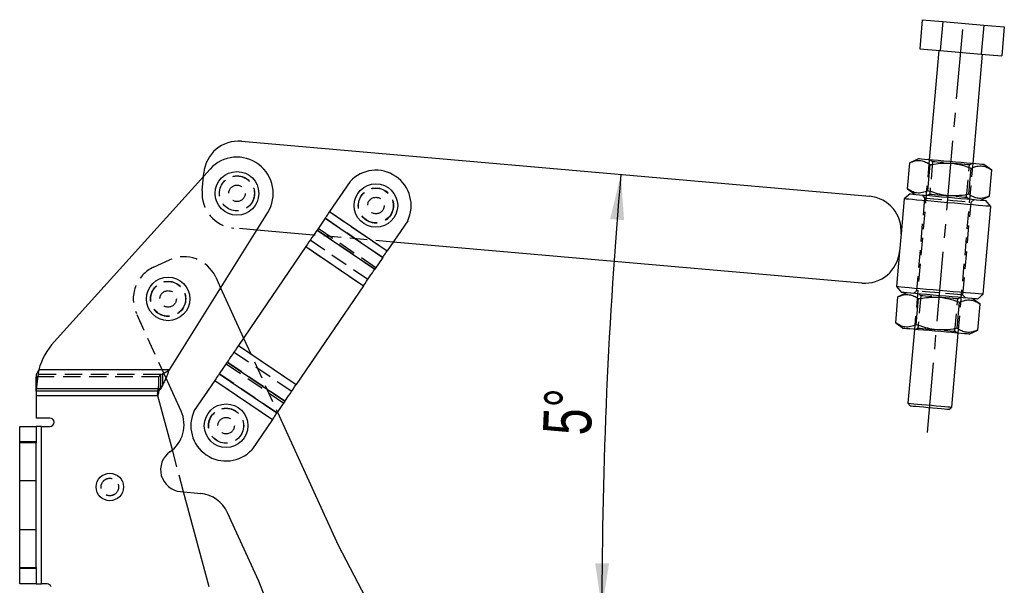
# Model space of a CAD drawing. Extents: x 29 to 415, y 5 to 292.
# Tile 18 of 25: x 324 to 396, y 57 to 98. Entities that reach past the tile are written whole.
import ezdxf

# ---------------------------------------------------------------- set-up
doc = ezdxf.new("R2010")
doc.units = 0
doc.linetypes.add('CENTERX2', pattern=[20.32, 12.7, -2.54, 2.54, -2.54])
doc.linetypes.add('HIDDEN', pattern=[1.905, 1.27, -0.635])
doc.layers.get('0').update_dxf_attribs({"linetype": 'CONTINUOUS'})
doc.styles.add('SLDTEXTSTYLE0', font='TXT', dxfattribs={"width": 0.75})
doc.dimstyles.new('SLDDIMSTYLE6', dxfattribs={"dimtxt": 3.5, "dimasz": 3.302, "dimexe": 0, "dimexo": 0.0625, "dimgap": 0.875, "dimtad": 1, "dimdec": 4, "dimlfac": 2.5, "dimzin": 12, "dimtxsty": 'SLDTEXTSTYLE0', "dimsah": 1, "dimcen": 0.09, "dimazin": 3, "dimtfac": 1, "dimtofl": 0, "dimtmove": 0, "dimatfit": 3, "dimtolj": 1, "dimtzin": 12})

# ---------------------------------------------------------------- blocks, each defined once
blk = doc.blocks.new('_D_15')
at = {"color": 218, "linetype": 'CONTINUOUS'}
blk.add_line((337.466, 55.531), (367.186, 55.531), dxfattribs=at)
blk.add_arc((729.072, 55.531), 362.886, 175, 180, dxfattribs=at)
for points in [[(367.567, 87.159), (366.788, 83.91), (367.8, 83.826)], [(366.186, 55.531), (366.709, 58.831), (365.693, 58.835)]]:
    blk.add_solid(points, dxfattribs=at)
at = {"color": 218, "linetype": 'CONTINUOUS', "insert": (361.877, 68.266, 0.04), "char_height": 3.5, "attachment_point": 1, "rotation": 87.4447, "style": 'SLDTEXTSTYLE0'}
blk.add_mtext('5°', dxfattribs=at)

msp = doc.modelspace()

# ---------------------------------------------------------------- linework, layer by layer
at = {"color": 7, "linetype": 'CONTINUOUS'}
for p, q in [((389.52222, 98.43286), (389.337452, 96.320927)), ((389.52222, 98.43286), (391.017617, 98.302027)), ((391.017617, 98.302027), (390.832849, 96.190095)), ((391.017617, 98.302027), (394.008417, 98.040366)), ((394.008417, 98.040366), (393.823643, 95.928433)), ((394.008417, 98.040366), (395.503814, 97.909537)), ((395.503814, 97.909537), (395.31904, 95.797604)), ((389.337452, 96.320927), (390.832849, 96.190095)), ((390.734334, 96.198714), (390.037091, 88.229155)), ((390.832849, 96.190095), (393.823643, 95.928433)), ((393.224914, 87.950259), (393.922157, 95.919815)), ((393.823643, 95.928433), (395.31904, 95.797604)), ((339.928841, 89.576507), (385.674103, 85.574314)), ((389.240135, 88.298881), (388.609899, 88.004997)), ((337.636902, 87.549758), (326.275102, 74.960267)), ((388.443901, 86.107632), (388.609899, 88.004997)), ((389.939298, 85.9768), (390.105297, 87.874168)), ((392.930098, 85.715142), (393.096097, 87.612507)), ((394.591494, 87.481677), (394.02187, 87.880534)), ((337.155115, 87.015912), (337.17713, 87.267548)), ((394.425495, 85.58431), (394.591494, 87.481677)), ((347.834878, 86.642957), (346.343793, 84.451273)), ((388.443901, 86.107632), (389.01353, 85.708776)), ((388.206614, 85.377842), (387.983061, 82.822603)), ((388.639952, 85.741457), (388.206614, 85.377842)), ((393.795265, 85.290429), (394.425495, 85.58431)), ((393.974651, 78.448757), (394.532449, 84.824404)), ((394.532449, 84.824404), (394.168837, 85.257745)), ((334.676304, 72.926867), (341.835505, 84.381828)), ((346.014683, 83.967531), (345.432655, 83.112031)), ((346.014683, 83.967531), (350.214811, 81.110024)), ((346.343793, 84.451273), (350.543921, 81.59377)), ((352.035004, 83.78545), (350.543921, 81.59377)), ((345.181394, 82.742712), (341.037656, 83.105239)), ((345.432655, 83.112031), (349.632783, 80.254526)), ((387.983061, 82.822603), (387.872369, 81.557438)), ((344.609882, 81.902668), (339.713704, 74.705984)), ((344.609882, 81.902668), (348.810008, 79.045164)), ((385.120661, 79.248477), (350.980419, 82.23536)), ((350.214811, 81.110024), (349.632783, 80.254526)), ((387.872369, 81.557438), (387.648816, 79.002197)), ((348.810008, 79.045164), (343.913831, 71.848479)), ((387.648816, 79.002197), (388.012434, 78.568856)), ((338.405529, 78.893749), (340.076414, 75.239116)), ((387.589778, 76.344924), (387.755771, 78.242291)), ((388.386007, 78.536174), (387.755771, 78.242291)), ((393.541314, 78.085142), (393.974651, 78.448757)), ((389.085175, 76.214093), (389.251174, 78.111461)), ((392.075969, 75.952433), (392.241968, 77.849799)), ((393.737365, 77.718969), (393.167741, 78.117825)), ((393.571366, 75.821602), (393.737365, 77.718969)), ((387.589778, 76.344924), (388.159402, 75.946067)), ((388.956357, 75.876343), (388.485713, 70.496891)), ((391.673536, 70.217992), (392.144181, 75.597444)), ((392.941137, 75.52772), (393.571366, 75.821602)), ((339.713704, 74.705984), (343.913831, 71.848479)), ((338.89093, 73.496622), (338.308902, 72.641122)), ((338.89093, 73.496622), (343.091057, 70.639117)), ((324.976651, 72.580457), (324.976651, 71.541226)), ((334.676304, 72.926867), (325.154629, 72.926867)), ((338.308902, 72.641122), (342.509029, 69.783617)), ((324.966377, 71.37977), (324.966377, 72.419001)), ((334.038206, 71.541226), (334.167043, 71.762687)), ((335.524824, 69.92279), (334.430921, 72.315422)), ((337.979792, 72.157378), (336.488708, 69.965696)), ((337.979792, 72.157378), (342.179919, 69.299874)), ((324.966377, 71.37977), (324.966377, 71.379568)), ((333.907245, 71.379568), (324.966377, 71.379568)), ((324.966377, 71.379568), (324.966377, 71.033159)), ((333.834105, 71.033159), (324.966377, 71.033159)), ((324.966377, 71.033159), (324.966377, 69.410923)), ((334.038206, 71.541226), (324.976651, 71.541226)), ((334.890389, 67.091051), (333.834105, 71.033159)), ((333.907245, 71.37977), (333.907245, 71.379568)), ((333.907245, 71.233158), (333.907245, 71.379568)), ((343.091057, 70.639117), (342.509029, 69.783617)), ((388.485713, 70.496891), (388.667525, 70.280221)), ((342.545883, 69.837788), (346.969166, 60.162992)), ((391.456868, 70.036185), (391.673536, 70.217992)), ((325.966377, 69.410923), (324.966377, 69.410923)), ((342.179919, 69.299874), (340.688835, 67.108191)), ((323.766377, 68.810923), (324.966377, 68.810923)), ((323.766377, 67.610924), (323.766377, 68.810923)), ((324.966377, 68.810923), (324.966377, 67.610924)), ((325.366377, 68.810923), (324.966377, 68.810923)), ((325.366377, 57.330923), (325.366377, 68.810923)), ((325.366377, 68.810923), (325.966377, 68.810923)), ((324.966377, 67.610924), (323.766377, 67.610924)), ((323.766377, 58.530923), (323.766377, 67.610924)), ((324.966377, 58.530923), (324.966377, 67.610924)), ((335.481558, 64.053021), (336.952941, 63.913149)), ((337.559197, 57.130924), (335.710252, 64.03128)), ((341.194121, 57.522661), (338.908513, 62.521841)), ((346.969166, 60.162992), (348.95893, 56.35202)), ((323.766377, 58.530923), (324.966377, 58.530923)), ((323.766377, 57.330923), (323.766377, 58.530923)), ((324.966377, 58.530923), (324.966377, 57.330923)), ((342.774629, 53.524579), (341.194121, 57.522661)), ((324.966377, 57.330923), (323.766377, 57.330923)), ((324.966377, 57.330923), (325.366377, 57.330923)), ((325.766377, 57.330923), (325.366377, 57.330923))]:
    msp.add_line(p, q, dxfattribs=at)
at = {"color": 218, "linetype": 'CENTERX2', "ltscale": 0.4}
msp.add_line((389.905316, 68.365052), (392.502557, 98.051654), dxfattribs=at)
at = {"color": 7, "linetype": 'HIDDEN'}
for p, q in [((390.037091, 88.229155), (388.956357, 75.876343)), ((390.275992, 88.091418), (390.069677, 85.733214)), ((390.120543, 88.221857), (390.275992, 88.091418)), ((392.144181, 75.597444), (393.224914, 87.950259)), ((392.759402, 85.497892), (392.965718, 87.856096)), ((392.965718, 87.856096), (393.141456, 87.957561)), ((337.066442, 86.00238), (337.155115, 87.015912)), ((389.693434, 85.448527), (389.100774, 78.674403)), ((389.511622, 85.665196), (389.693434, 85.448527)), ((390.069677, 85.733214), (389.893939, 85.631749)), ((392.914851, 85.367453), (392.759402, 85.497892)), ((392.487837, 78.378074), (393.080492, 85.152197)), ((393.080492, 85.152197), (393.297167, 85.334006)), ((350.214811, 81.110024), (346.014683, 83.967531)), ((346.343793, 84.451273), (350.543921, 81.59377)), ((341.037656, 83.105239), (339.375401, 83.250669)), ((345.521019, 83.241913), (349.721146, 80.384408)), ((350.980419, 82.23536), (345.181394, 82.742712)), ((349.632783, 80.254526), (345.432655, 83.112031)), ((344.609882, 81.902668), (348.810008, 79.045164)), ((344.93899, 82.386413), (349.139118, 79.528908)), ((333.524935, 80.405737), (334.679944, 80.933803)), ((338.046095, 79.679918), (338.405529, 78.893749)), ((389.100774, 78.674403), (388.884105, 78.492595)), ((389.421864, 78.328709), (389.215548, 75.970505)), ((389.266415, 78.459148), (389.421864, 78.328709)), ((392.111595, 78.093389), (392.287333, 78.194852)), ((392.669643, 78.161403), (392.487837, 78.378074)), ((391.905273, 75.735184), (392.111595, 78.093389)), ((334.430921, 72.315422), (332.271049, 77.039587)), ((389.215548, 75.970505), (389.03981, 75.869042)), ((392.060728, 75.604746), (391.905273, 75.735184)), ((339.713704, 74.705984), (343.913831, 71.848479)), ((340.076414, 75.239116), (342.545883, 69.837788)), ((339.384594, 74.222238), (343.584721, 71.364733)), ((338.802566, 73.36674), (343.002693, 70.509235)), ((343.091057, 70.639117), (338.89093, 73.496622)), ((334.038206, 72.580457), (324.976651, 72.580457)), ((334.676304, 72.926867), (325.154629, 72.926867)), ((334.038206, 72.580457), (334.167043, 72.635822)), ((334.038206, 71.541226), (334.038206, 72.580457)), ((334.167043, 72.635822), (334.167043, 71.762687)), ((342.509029, 69.783617), (338.308902, 72.641122)), ((333.907245, 72.418798), (324.966377, 72.418798)), ((333.907245, 71.37977), (333.907245, 72.419001)), ((337.979792, 72.157378), (342.179919, 69.299874)), ((333.907245, 71.379568), (324.966377, 71.379568)), ((333.834105, 71.033159), (324.966377, 71.033159)), ((334.038206, 71.541226), (324.976651, 71.541226)), ((325.366377, 57.330923), (325.366377, 68.810923)), ((324.966377, 67.670923), (323.766377, 67.670923)), ((324.966377, 67.610924), (323.766377, 67.610924)), ((335.710252, 64.03128), (334.890389, 67.091051)), ((323.766377, 64.870924), (324.966377, 64.870924)), ((324.966377, 61.270923), (323.766377, 61.270923)), ((323.766377, 58.530923), (324.966377, 58.530923)), ((323.766377, 58.470924), (324.966377, 58.470924))]:
    msp.add_line(p, q, dxfattribs=at)
at = {"color": 7, "linetype": 'CONTINUOUS', "flags": 128}
for points in [[(394.02187, 87.880534), (393.983443, 87.883896), (393.869413, 87.89387), (393.683435, 87.910142), (393.431492, 87.932184), (393.121679, 87.959289), (392.763956, 87.990588), (392.36982, 88.025069), (391.951932, 88.061631), (391.523732, 88.099092), (391.098983, 88.136253), (390.691329, 88.171917), (390.313877, 88.204941), (389.978762, 88.234261), (389.696748, 88.258934), (389.476903, 88.278165), (389.326294, 88.291344), (389.249755, 88.298041), (389.240135, 88.298881)], [(391.369535, 85.101125), (390.874745, 85.144412), (390.392138, 85.186633), (389.933599, 85.22675), (389.510418, 85.263774), (389.133014, 85.296795), (388.810678, 85.324994), (388.55135, 85.347682), (388.36142, 85.3643), (388.245554, 85.374436), (388.206614, 85.377842)], [(388.639952, 85.741457), (388.642444, 85.74124), (388.702001, 85.73603), (388.8393, 85.724017), (389.050396, 85.705548), (389.329208, 85.681158), (389.667721, 85.651541), (390.056194, 85.617554), (390.483452, 85.580173), (390.937205, 85.540476), (391.404398, 85.499602)], [(391.404398, 85.499602), (391.871585, 85.458729), (392.325337, 85.419029), (392.752601, 85.381648), (393.141074, 85.347661), (393.479581, 85.318047), (393.758394, 85.293654), (393.96949, 85.275185), (394.106789, 85.263172), (394.166346, 85.257962), (394.168837, 85.257745)], [(394.532449, 84.824404), (394.49351, 84.82781), (394.377644, 84.837946), (394.187714, 84.854564), (393.928386, 84.877252), (393.606056, 84.905454), (393.228651, 84.938472), (392.805464, 84.975496), (392.346926, 85.015613), (391.864325, 85.057834), (391.369535, 85.101125)], [(346.343793, 84.451273), (346.297732, 84.383571), (346.252154, 84.316578), (346.20754, 84.251001), (346.164356, 84.187525), (346.123058, 84.126824), (346.084078, 84.069529), (346.047826, 84.016243), (346.014683, 83.967531)], [(345.432655, 83.112031), (345.349799, 82.990244), (345.25917, 82.857034), (345.161721, 82.713795), (345.058475, 82.562038), (344.950516, 82.403353), (344.838978, 82.23941), (344.725035, 82.071927), (344.609882, 81.902668)], [(350.214811, 81.110024), (350.247952, 81.158739), (350.284204, 81.212023), (350.323184, 81.269318), (350.364482, 81.330022), (350.407666, 81.393495), (350.452281, 81.459072), (350.497858, 81.526065), (350.543921, 81.59377)], [(348.810008, 79.045164), (348.925161, 79.214424), (349.039106, 79.381905), (349.150643, 79.545849), (349.258602, 79.704533), (349.361849, 79.856291), (349.459298, 79.999527), (349.549927, 80.132739), (349.632783, 80.254526)], [(387.648816, 79.002197), (387.687756, 78.998791), (387.803621, 78.988653), (387.993558, 78.972036), (388.25288, 78.949349), (388.575216, 78.921148), (388.95262, 78.888129), (389.375801, 78.851105), (389.83434, 78.810988), (390.316947, 78.768766), (390.811737, 78.725478)], [(390.776874, 78.327), (390.309681, 78.367874), (389.855929, 78.407572), (389.428671, 78.444952), (389.040197, 78.478938), (388.701685, 78.508554), (388.422872, 78.532947), (388.211782, 78.551416), (388.074483, 78.563428), (388.014926, 78.568639), (388.012434, 78.568856)], [(393.541314, 78.085142), (393.538822, 78.08536), (393.479265, 78.090571), (393.341966, 78.102583), (393.130876, 78.121051), (392.852063, 78.145444), (392.513551, 78.17506), (392.125077, 78.209047), (391.697819, 78.246426), (391.244067, 78.286125), (390.776874, 78.327)], [(390.811737, 78.725478), (391.306527, 78.682189), (391.789134, 78.639966), (392.247672, 78.599849), (392.670853, 78.562826), (393.048258, 78.529808), (393.370588, 78.501606), (393.629916, 78.478919), (393.819852, 78.462301), (393.935712, 78.452165), (393.974651, 78.448757)], [(392.941137, 75.52772), (392.902715, 75.53108), (392.78868, 75.541058), (392.602707, 75.557329), (392.350764, 75.57937), (392.040951, 75.606476), (391.683228, 75.637773), (391.289087, 75.672255), (390.871204, 75.708815), (390.443005, 75.746278), (390.01825, 75.783439), (389.610596, 75.819103), (389.233149, 75.852126), (388.898028, 75.881445), (388.616015, 75.906119), (388.396169, 75.925352), (388.24556, 75.938529), (388.169028, 75.945225), (388.159402, 75.946067)], [(339.713704, 74.705984), (339.598551, 74.536724), (339.484607, 74.369243), (339.37307, 74.205299), (339.265111, 74.046615), (339.161865, 73.894857), (339.064415, 73.751619), (338.973786, 73.618407), (338.89093, 73.496622)], [(338.308902, 72.641122), (338.27576, 72.592409), (338.239508, 72.539124), (338.200528, 72.481829), (338.15923, 72.421126), (338.116046, 72.357651), (338.071431, 72.292074), (338.025854, 72.225082), (337.979792, 72.157378)], [(343.091057, 70.639117), (343.173913, 70.760903), (343.264542, 70.894115), (343.361992, 71.037352), (343.465238, 71.18911), (343.573197, 71.347794), (343.684734, 71.511738), (343.798678, 71.67922), (343.913831, 71.848479)], [(333.821112, 71.081649), (333.825431, 71.06553), (333.829764, 71.049358), (333.834105, 71.033159)], [(388.485713, 70.496891), (388.490172, 70.496501), (388.556529, 70.490695), (388.699259, 70.478208)], [(388.699259, 70.478208), (388.911207, 70.459665), (389.181746, 70.435996), (389.497305, 70.408389), (389.842065, 70.378226), (390.198739, 70.347021), (390.549441, 70.316338), (390.876581, 70.287718), (391.163762, 70.262593), (391.396578, 70.242223), (391.563357, 70.227632), (391.655739, 70.219551), (391.673536, 70.217992)], [(342.179919, 69.299874), (342.225981, 69.367577), (342.271558, 69.43457), (342.316173, 69.500147), (342.359356, 69.563621), (342.400655, 69.624324), (342.439635, 69.681619), (342.475887, 69.734904), (342.509029, 69.783617)], [(388.854374, 70.263873), (388.722588, 70.275403), (388.668658, 70.280123), (388.667525, 70.280221)], [(391.456868, 70.036185), (391.428687, 70.038651), (391.322215, 70.047966), (391.142519, 70.063688), (390.900035, 70.084901), (390.60886, 70.110376), (390.285917, 70.13863), (389.949973, 70.168021), (389.62055, 70.196842), (389.316793, 70.223418), (389.056356, 70.246203), (388.854374, 70.263873)]]:
    msp.add_lwpolyline(points, dxfattribs=at)
at = {"color": 7, "linetype": 'HIDDEN', "flags": 128}
for points in [[(392.965718, 87.856096), (392.926641, 87.859514), (392.811675, 87.869573), (392.627497, 87.885687), (392.384823, 87.906918), (392.097749, 87.932032), (391.782959, 87.959576), (391.458751, 87.987938), (391.143961, 88.015479), (390.856887, 88.040596), (390.614213, 88.061827), (390.430041, 88.077938), (390.315069, 88.087997), (390.275992, 88.091418)], [(389.693434, 85.448527), (389.695914, 85.44831), (389.755161, 85.443127), (389.890708, 85.431269), (390.096219, 85.413289), (390.362085, 85.390028), (390.675868, 85.362574), (391.022904, 85.332215), (391.386963, 85.300362)], [(390.069677, 85.733214), (390.108754, 85.729793), (390.223725, 85.719734), (390.407897, 85.703623), (390.650572, 85.682392), (390.937646, 85.657275), (391.252436, 85.629734), (391.576643, 85.601368), (391.891433, 85.573828), (392.178507, 85.548714), (392.421181, 85.527483), (392.605354, 85.511368), (392.720325, 85.50131), (392.759402, 85.497892)], [(391.386963, 85.300362), (391.751023, 85.268512), (392.098059, 85.23815), (392.411847, 85.210696), (392.677708, 85.187438), (392.883219, 85.169458), (393.018766, 85.157597), (393.078013, 85.152414), (393.080492, 85.152197)], [(390.794302, 78.526239), (390.430243, 78.558089), (390.083207, 78.588451), (389.769424, 78.615904), (389.503558, 78.639164), (389.298047, 78.657144), (389.1625, 78.669003), (389.103259, 78.674185), (389.100774, 78.674403)], [(392.111595, 78.093389), (392.072512, 78.096807), (391.957547, 78.106865), (391.773374, 78.122978), (391.5307, 78.14421), (391.243626, 78.169325), (390.928836, 78.196867), (390.604623, 78.225231), (390.289833, 78.252771), (390.002759, 78.277887), (389.760084, 78.299118), (389.575912, 78.315231), (389.460947, 78.325289), (389.421864, 78.328709)], [(392.487837, 78.378074), (392.485352, 78.378291), (392.426105, 78.383474), (392.290558, 78.395332), (392.085047, 78.413314), (391.819186, 78.436573), (391.505398, 78.464025), (391.158362, 78.494388), (390.794302, 78.526239)], [(389.215548, 75.970505), (389.254631, 75.967085), (389.369596, 75.957027), (389.553769, 75.940914), (389.796443, 75.919683), (390.083517, 75.894567), (390.398307, 75.867027), (390.722521, 75.838661), (391.037311, 75.811121), (391.324384, 75.786005), (391.567059, 75.764774), (391.751231, 75.748661), (391.866197, 75.738603), (391.905273, 75.735184)], [(333.808085, 71.130264), (333.816753, 71.097918), (333.821112, 71.081649)]]:
    msp.add_lwpolyline(points, dxfattribs=at)
at = {"color": 7, "linetype": 'CONTINUOUS'}
for centre, radius in [((339.596777, 85.781004), 1.5875), ((349.718115, 84.895501), 1.5875), ((334.581067, 78.095719), 1.5875), ((338.805597, 68.855646), 1.5875), ((330.33508, 64.392079), 1)]:
    msp.add_circle(centre, radius, dxfattribs=at)
at = {"color": 7, "linetype": 'HIDDEN'}
for centre, radius in [((339.596777, 85.781004), 1.28), ((339.596777, 85.781004), 1.27), ((339.596777, 85.781004), 0.6), ((349.718115, 84.895501), 1.28), ((349.718115, 84.895501), 1.27), ((349.718115, 84.895501), 0.6), ((334.581067, 78.095719), 1.28), ((334.581067, 78.095719), 1.27), ((334.581067, 78.095719), 0.6), ((338.805597, 68.855646), 1.28), ((338.805597, 68.855646), 1.27), ((338.805597, 68.855646), 0.6), ((330.33508, 64.392079), 0.64), ((330.33508, 64.392079), 0.635)]:
    msp.add_circle(centre, radius, dxfattribs=at)
at = {"color": 7, "linetype": 'CONTINUOUS'}
for centre, radius, start, end in [((339.707465, 87.046171), 2.54, 85, 175), ((339.596777, 85.781004), 2.64, 327.99515254, 137.93428608), ((349.718115, 84.895501), 2.569082, 334.40035188, 137.14178568), ((385.452725, 83.043979), 2.54, 355, 85), ((385.342038, 81.778812), 2.54, 265, 355), ((330.046377, 71.556757), 5.08, 137.93428608, 164.35318462), ((326.24331, 72.418803), 1.276933, 172.7271106, 179.99111258), ((326.24331, 71.379572), 1.276933, 172.7271106, 179.99111258), ((334.807268, 70.783579), 1.079577, 135.42837143, 146.47877493), ((333.34213, 68.92487), 2.4, 304.93947644, 24.56971664), ((338.805597, 68.855646), 2.569082, 154.40035188, 317.14178568), ((325.966377, 69.110924), 0.3, 270, 90), ((335.632973, 65.64584), 1.6, 124.93947644, 264.56971664), ((336.725818, 61.52392), 2.4, 24.56971664, 84.56971664), ((325.766377, 57.030924), 0.3, 19.47122063, 90)]:
    msp.add_arc(centre, radius, start, end, dxfattribs=at)
at = {"color": 7, "linetype": 'HIDDEN'}
for centre, radius, start, end in [((339.596777, 85.781004), 2.54, 175, 265), ((335.736077, 78.623785), 2.54, 24.56971664, 114.56971664), ((334.581067, 78.095719), 2.54, 114.56971664, 204.56971664), ((334.807332, 71.822758), 1.079658, 135.42879019, 146.47835617)]:
    msp.add_arc(centre, radius, start, end, dxfattribs=at)
at = {"color": 7, "linetype": 'CONTINUOUS'}
for points, knots in [([(388.609899, 88.004997), (388.745535, 88.060459), (389.019748, 88.172586), (389.412836, 88.187994), (389.778138, 88.082948), (389.99558, 87.944185), (390.105297, 87.874168)], [0, 0, 0, 0, 0.264602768, 0.534942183, 0.765340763, 1, 1, 1, 1]), ([(390.105297, 87.874168), (390.494017, 87.933443), (391.136852, 88.031467), (392.048519, 87.93733), (392.653212, 87.777279), (392.997801, 87.649077), (393.096097, 87.612507)], [0, 0, 0, 0, 0.385644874, 0.637748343, 0.896666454, 1, 1, 1, 1]), ([(393.096097, 87.612507), (393.23173, 87.667969), (393.505937, 87.780096), (393.899036, 87.795504), (394.264327, 87.690456), (394.481774, 87.551694), (394.591494, 87.481677)], [0, 0, 0, 0, 0.264601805, 0.53494223, 0.765339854, 1, 1, 1, 1]), ([(389.939298, 85.9768), (389.803665, 85.921338), (389.529457, 85.80921), (389.136358, 85.793807), (388.771067, 85.898853), (388.55362, 86.037615), (388.443901, 86.107632)], [0, 0, 0, 0, 0.26460181, 0.53494222, 0.765339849, 1, 1, 1, 1]), ([(392.930098, 85.715142), (392.826944, 85.696194), (392.471751, 85.630953), (391.848719, 85.577301), (390.934084, 85.640685), (390.31182, 85.850934), (389.939298, 85.9768)], [0, 0, 0, 0, 0.103334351, 0.35581409, 0.61435391, 1, 1, 1, 1]), ([(394.425495, 85.58431), (394.289862, 85.528847), (394.015655, 85.416719), (393.622555, 85.401316), (393.257264, 85.506363), (393.039818, 85.645125), (392.930098, 85.715142)], [0, 0, 0, 0, 0.264601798, 0.534942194, 0.765339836, 1, 1, 1, 1]), ([(387.755771, 78.242291), (387.891407, 78.297754), (388.165619, 78.409881), (388.558708, 78.425287), (388.924009, 78.320238), (389.141455, 78.181477), (389.251174, 78.111461)], [0, 0, 0, 0, 0.264602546, 0.534941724, 0.76534018, 1, 1, 1, 1]), ([(389.251174, 78.111461), (389.639893, 78.170735), (390.282727, 78.268759), (391.194393, 78.174624), (391.799085, 78.01457), (392.143673, 77.886369), (392.241968, 77.849799)], [0, 0, 0, 0, 0.385643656, 0.637749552, 0.896666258, 1, 1, 1, 1]), ([(392.241968, 77.849799), (392.377604, 77.905262), (392.651817, 78.017389), (393.044905, 78.032794), (393.410207, 77.927748), (393.627648, 77.788986), (393.737365, 77.718969)], [0, 0, 0, 0, 0.264602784, 0.534942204, 0.765340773, 1, 1, 1, 1]), ([(389.085175, 76.214093), (388.949539, 76.158631), (388.675326, 76.046503), (388.282238, 76.031098), (387.916936, 76.136144), (387.699495, 76.274907), (387.589778, 76.344924)], [0, 0, 0, 0, 0.264602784, 0.534942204, 0.765340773, 1, 1, 1, 1]), ([(392.075969, 75.952433), (391.972817, 75.933486), (391.617626, 75.868246), (390.994594, 75.814591), (390.079959, 75.877978), (389.457695, 76.088227), (389.085175, 76.214093)], [0, 0, 0, 0, 0.103332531, 0.355812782, 0.614355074, 1, 1, 1, 1]), ([(393.571366, 75.821602), (393.435733, 75.76614), (393.161526, 75.654012), (392.768427, 75.638607), (392.403136, 75.743654), (392.185689, 75.882416), (392.075969, 75.952433)], [0, 0, 0, 0, 0.2646017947, 0.5349421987, 0.7653398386, 1, 1, 1, 1]), ([(325.154629, 72.926867), (325.13147, 72.761203), (325.087606, 72.447435), (325.035567, 72.044204), (324.996954, 71.73993), (324.983087, 71.604216), (324.976651, 71.541226)], [0, 0, 0, 0, 0.297193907, 0.562884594, 0.797117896, 1, 1, 1, 1]), ([(325.154629, 72.926867), (325.131589, 72.885685), (325.088518, 72.808702), (325.03628, 72.707576), (324.997434, 72.631189), (324.98316, 72.596346), (324.976651, 72.580457)], [0, 0, 0, 0, 0.309149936, 0.577913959, 0.807525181, 1, 1, 1, 1]), ([(334.167043, 71.762687), (334.209481, 71.84188), (334.294358, 72.000266), (334.421673, 72.289061), (334.548989, 72.600792), (334.633866, 72.818175), (334.676304, 72.926867)], [0, 0, 0, 0, 0.249999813, 0.500000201, 0.750000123, 1, 1, 1, 1]), ([(333.82111, 71.08165), (333.831124, 71.100185), (333.859798, 71.15326), (333.88854, 71.20166), (333.907245, 71.233158)], [0, 0, 0, 0, 0.349232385, 1, 1, 1, 1])]:
    msp.add_open_spline(points, degree=3, knots=knots, dxfattribs=at)
at = {"color": 7, "linetype": 'HIDDEN'}
for points, knots in [([(334.167043, 72.635822), (334.25192, 72.677843), (334.421674, 72.761884), (334.591428, 72.871873), (334.676304, 72.926867)], [0, 0, 0, 0, 0.500000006, 1, 1, 1, 1]), ([(333.808085, 71.130264), (333.82244, 71.237402), (333.855463, 71.483875), (333.888544, 71.707013), (333.907245, 71.833157)], [0, 0, 0, 0, 0.434682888, 1, 1, 1, 1]), ([(333.808085, 71.130264), (333.82244, 71.237402), (333.855463, 71.483875), (333.888544, 71.707013), (333.907245, 71.833157)], [0, 0, 0, 0, 0.434682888, 1, 1, 1, 1])]:
    msp.add_open_spline(points, degree=3, knots=knots, dxfattribs=at)

# ---------------------------------------------------------------- dimensions: what is measured, and where the dimension line sits
at = {"color": 218, "linetype": 'CONTINUOUS'}
dim = msp.add_angular_dim_2l(base=(366.531111, 71.359784), line1=((326.166377, 55.530924), (336.466377, 55.530924)), line2=((385.674101, 85.574314), (339.928841, 89.576505)), dimstyle='SLDDIMSTYLE6', dxfattribs=at)
dim.commit()
dim.dimension.update_dxf_attribs({"geometry": '_D_15', "text_midpoint": (366.546558, 71.709709), "dimtype": 162})

doc.saveas('drawing.dxf')
